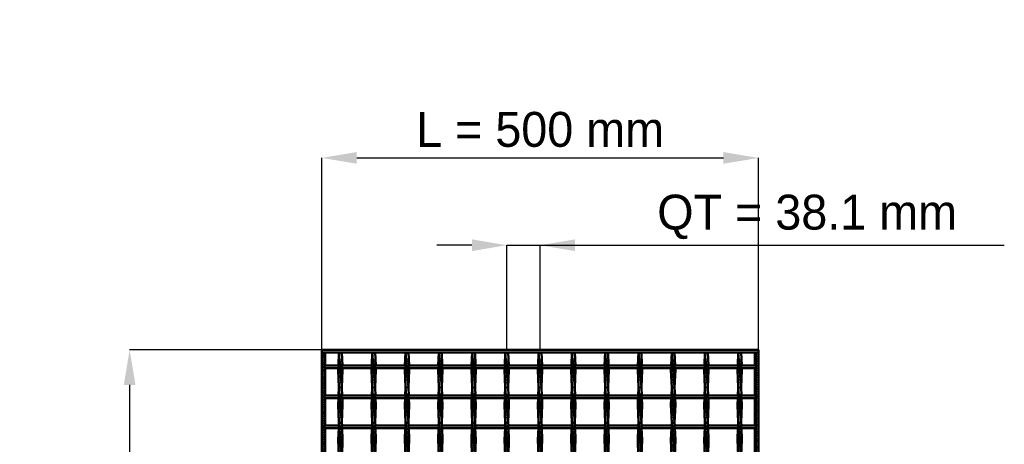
# Model space of a CAD drawing. Header units: millimetres. Extents: x -596 to 532, y -500 to 878.
# Tile 13 of 13: x -596 to 532, y 392 to 878. Entities that reach past the tile are written whole.
import ezdxf

# ---------------------------------------------------------------- set-up
doc = ezdxf.new("R2010")
doc.units = ezdxf.units.MM
doc.linetypes.add('Center', pattern=[1.5, 0.45, -0.5, 0.05, -0.5])
doc.linetypes.add('Dashed', pattern=[2, 1, -1])
for name, color, linetype, lineweight in [('2d ConnectionPoints', 7, 'Continuous', 50), ('AM_0', 7, 'Continuous', 50), ('AM_5', 3, 'Continuous', 25), ('AM_7', 7, 'Center', 25), ('AM_9', 6, 'Dashed', 25)]:
    doc.layers.add(name, color=color, linetype=linetype, lineweight=lineweight)
doc.dimstyles.new('ISO-25', dxfattribs={"dimtxt": 2.5, "dimasz": 2.5, "dimexe": 1.25, "dimexo": 0.625, "dimtad": 1, "dimtxsty": 'Standard', "dimcen": 2.5, "dimadec": 0, "dimazin": 0, "dimtfac": 1, "dimtmove": 0, "dimatfit": 3, "dimfxl": 1, "dimarcsym": 0})

# ---------------------------------------------------------------- blocks, each defined once
blk = doc.blocks.new('1_rku9jajda01awu4bl5ncqluds________0_in_LSSP3303438311500100035010_4')
at = {"layer": 'AM_0'}
for p, q in [((246.05, 497), (246.05, 482.12)), ((247, 497), (247, -497)), ((247, 497), (250, 497)), ((250, 497), (250, -497)), ((246.05, 479.12), (246.05, 447.79)), ((246.05, 444.79), (246.05, 413.46)), ((246.05, 410.46), (246.05, 379.13))]:
    blk.add_line(p, q, dxfattribs=at)
at = {"layer": 'AM_9'}
for p, q in [((248.55, 497), (248.55, -497)), ((248.99, 497), (248.99, -497)), ((246.05, 482.12), (246.05, 479.12)), ((246.05, 447.79), (246.05, 444.79)), ((246.05, 413.46), (246.05, 410.46))]:
    blk.add_line(p, q, dxfattribs=at)
blk = doc.blocks.new('3_xyy3jflq6miiaa034c12ymifg________0_in_LSSP3303438311500100035010_4')
at = {"layer": 'AM_0'}
for p, q in [((-230.3, 497), (-230.9, 482.1)), ((-230.3, 497), (-226.9, 457)), ((-226.9, 497), (-230.3, 497)), ((-226.9, 497), (-226.3, 482.1)), ((-231, 479.1), (-231.1, 477)), ((-231.1, 477), (-230.3, 457)), ((-226.1, 477), (-231.1, 477)), ((-226.1, 477), (-226.9, 457)), ((-226.2, 479.1), (-226.1, 477)), ((-230.3, 457), (-230.7, 447.8)), ((-226.9, 457), (-230.3, 457)), ((-230.3, 457), (-226.9, 417)), ((-226.9, 457), (-226.5, 447.8)), ((-230.8, 444.8), (-231.1, 437)), ((-226.4, 444.8), (-226.1, 437)), ((-231.1, 437), (-230.3, 417)), ((-226.1, 437), (-231.1, 437)), ((-226.1, 437), (-226.9, 417)), ((-230.6, 410.5), (-231.1, 397)), ((-230.3, 417), (-230.5, 413.5)), ((-226.9, 417), (-230.3, 417)), ((-230.3, 417), (-226.9, 377)), ((-226.9, 417), (-226.7, 413.5)), ((-226.6, 410.5), (-226.1, 397)), ((-231.1, 397), (-230.4, 379.1)), ((-226.1, 397), (-231.1, 397)), ((-226.1, 397), (-226.8, 379.1))]:
    blk.add_line(p, q, dxfattribs=at)
at = {"layer": 'AM_9'}
for p, q in [((-226.9, 497), (-230.3, 457)), ((-230.9, 482.1), (-231, 479.1)), ((-226.3, 482.1), (-226.2, 479.1)), ((-226.9, 457), (-230.3, 417)), ((-230.7, 447.8), (-230.8, 444.8)), ((-226.5, 447.8), (-226.4, 444.8)), ((-230.5, 413.5), (-230.6, 410.5)), ((-226.9, 417), (-230.3, 377)), ((-226.7, 413.5), (-226.6, 410.5))]:
    blk.add_line(p, q, dxfattribs=at)
blk = doc.blocks.new('4_1661hr9ewg0ga4vk3tsyl3l0h________0_in_LSSP3303438311500100035010_4')
at = {"layer": 'AM_0'}
for p, q in [((-192.2, 497), (-192.8, 482.1)), ((-192.2, 497), (-188.8, 457)), ((-188.8, 497), (-192.2, 497)), ((-188.8, 497), (-188.2, 482.1)), ((-192.9, 479.1), (-193, 477)), ((-188, 477), (-193, 477)), ((-193, 477), (-192.2, 457)), ((-188, 477), (-188.8, 457)), ((-188.1, 479.1), (-188, 477)), ((-192.2, 457), (-192.6, 447.8)), ((-188.8, 457), (-192.2, 457)), ((-192.2, 457), (-188.8, 417)), ((-188.8, 457), (-188.4, 447.8)), ((-192.7, 444.8), (-193, 437)), ((-188.3, 444.8), (-188, 437)), ((-193, 437), (-192.2, 417)), ((-188, 437), (-193, 437)), ((-188, 437), (-188.8, 417)), ((-192.5, 410.5), (-193, 397)), ((-192.2, 417), (-192.4, 413.5)), ((-188.8, 417), (-192.2, 417)), ((-192.2, 417), (-188.8, 377)), ((-188.8, 417), (-188.6, 413.5)), ((-188.5, 410.5), (-188, 397)), ((-188, 397), (-193, 397)), ((-193, 397), (-192.3, 379.1)), ((-188, 397), (-188.7, 379.1))]:
    blk.add_line(p, q, dxfattribs=at)
at = {"layer": 'AM_9'}
for p, q in [((-188.8, 497), (-192.2, 457)), ((-192.8, 482.1), (-192.9, 479.1)), ((-188.2, 482.1), (-188.1, 479.1)), ((-188.8, 457), (-192.2, 417)), ((-192.6, 447.8), (-192.7, 444.8)), ((-188.4, 447.8), (-188.3, 444.8)), ((-192.4, 413.5), (-192.5, 410.5)), ((-188.8, 417), (-192.2, 377)), ((-188.6, 413.5), (-188.5, 410.5))]:
    blk.add_line(p, q, dxfattribs=at)
blk = doc.blocks.new('5_0cibmntq4c68iwosoj2xn27if________0_in_LSSP3303438311500100035010_4')
at = {"layer": 'AM_0'}
for p, q in [((-154.1, 497), (-154.7, 482.1)), ((-154.1, 497), (-150.7, 457)), ((-150.7, 497), (-154.1, 497)), ((-150.7, 497), (-150.1, 482.1)), ((-154.8, 479.1), (-154.9, 477)), ((-154.9, 477), (-154.1, 457)), ((-149.9, 477), (-154.9, 477)), ((-149.9, 477), (-150.7, 457)), ((-150, 479.1), (-149.9, 477)), ((-154.1, 457), (-154.5, 447.8)), ((-150.7, 457), (-154.1, 457)), ((-154.1, 457), (-150.7, 417)), ((-150.7, 457), (-150.3, 447.8)), ((-154.6, 444.8), (-154.9, 437)), ((-150.2, 444.8), (-149.9, 437)), ((-154.9, 437), (-154.1, 417)), ((-149.9, 437), (-154.9, 437)), ((-149.9, 437), (-150.7, 417)), ((-154.4, 410.5), (-154.9, 397)), ((-154.1, 417), (-154.3, 413.5)), ((-150.7, 417), (-154.1, 417)), ((-154.1, 417), (-150.7, 377)), ((-150.7, 417), (-150.5, 413.5)), ((-150.4, 410.5), (-149.9, 397)), ((-154.9, 397), (-154.2, 379.1)), ((-149.9, 397), (-154.9, 397)), ((-149.9, 397), (-150.6, 379.1))]:
    blk.add_line(p, q, dxfattribs=at)
at = {"layer": 'AM_9'}
for p, q in [((-150.7, 497), (-154.1, 457)), ((-154.7, 482.1), (-154.8, 479.1)), ((-150.1, 482.1), (-150, 479.1)), ((-150.7, 457), (-154.1, 417)), ((-154.5, 447.8), (-154.6, 444.8)), ((-150.3, 447.8), (-150.2, 444.8)), ((-154.3, 413.5), (-154.4, 410.5)), ((-150.7, 417), (-154.1, 377)), ((-150.5, 413.5), (-150.4, 410.5))]:
    blk.add_line(p, q, dxfattribs=at)
blk = doc.blocks.new('6_iyns7gvjw73vxzj1i5nn2jorg________0_in_LSSP3303438311500100035010_4')
at = {"layer": 'AM_0'}
for p, q in [((-116, 497), (-116.6, 482.1)), ((-116, 497), (-112.6, 457)), ((-112.6, 497), (-116, 497)), ((-112.6, 497), (-112, 482.1)), ((-116.7, 479.1), (-116.8, 477)), ((-111.8, 477), (-116.8, 477)), ((-116.8, 477), (-116, 457)), ((-111.8, 477), (-112.6, 457)), ((-111.9, 479.1), (-111.8, 477)), ((-116, 457), (-116.4, 447.8)), ((-112.6, 457), (-116, 457)), ((-116, 457), (-112.6, 417)), ((-112.6, 457), (-112.2, 447.8)), ((-116.5, 444.8), (-116.8, 437)), ((-112.1, 444.8), (-111.8, 437)), ((-116.8, 437), (-116, 417)), ((-111.8, 437), (-116.8, 437)), ((-111.8, 437), (-112.6, 417)), ((-116.3, 410.5), (-116.8, 397)), ((-116, 417), (-116.2, 413.5)), ((-116, 417), (-112.6, 377)), ((-112.6, 417), (-116, 417)), ((-112.6, 417), (-112.4, 413.5)), ((-112.3, 410.5), (-111.8, 397)), ((-111.8, 397), (-116.8, 397)), ((-116.8, 397), (-116.1, 379.1)), ((-111.8, 397), (-112.5, 379.1))]:
    blk.add_line(p, q, dxfattribs=at)
at = {"layer": 'AM_9'}
for p, q in [((-112.6, 497), (-116, 457)), ((-116.6, 482.1), (-116.7, 479.1)), ((-112, 482.1), (-111.9, 479.1)), ((-112.6, 457), (-116, 417)), ((-116.4, 447.8), (-116.5, 444.8)), ((-112.2, 447.8), (-112.1, 444.8)), ((-116.2, 413.5), (-116.3, 410.5)), ((-112.6, 417), (-116, 377)), ((-112.4, 413.5), (-112.3, 410.5))]:
    blk.add_line(p, q, dxfattribs=at)
blk = doc.blocks.new('7_mzc53219c88w133j5kdzzw0uk________0_in_LSSP3303438311500100035010_4')
at = {"layer": 'AM_0'}
for p, q in [((-77.9, 497), (-78.5, 482.1)), ((-77.9, 497), (-74.5, 457)), ((-74.5, 497), (-77.9, 497)), ((-74.5, 497), (-73.9, 482.1)), ((-78.6, 479.1), (-78.7, 477)), ((-73.7, 477), (-78.7, 477)), ((-78.7, 477), (-77.9, 457)), ((-73.7, 477), (-74.5, 457)), ((-73.8, 479.1), (-73.7, 477)), ((-77.9, 457), (-78.3, 447.8)), ((-77.9, 457), (-74.5, 417)), ((-74.5, 457), (-77.9, 457)), ((-74.5, 457), (-74.1, 447.8)), ((-78.4, 444.8), (-78.7, 437)), ((-74, 444.8), (-73.7, 437)), ((-73.7, 437), (-78.7, 437)), ((-78.7, 437), (-77.9, 417)), ((-73.7, 437), (-74.5, 417)), ((-78.2, 410.5), (-78.7, 397)), ((-77.9, 417), (-78.1, 413.5)), ((-77.9, 417), (-74.5, 377)), ((-74.5, 417), (-77.9, 417)), ((-74.5, 417), (-74.3, 413.5)), ((-74.2, 410.5), (-73.7, 397)), ((-73.7, 397), (-78.7, 397)), ((-78.7, 397), (-78, 379.1)), ((-73.7, 397), (-74.4, 379.1))]:
    blk.add_line(p, q, dxfattribs=at)
at = {"layer": 'AM_9'}
for p, q in [((-74.5, 497), (-77.9, 457)), ((-78.5, 482.1), (-78.6, 479.1)), ((-73.9, 482.1), (-73.8, 479.1)), ((-74.5, 457), (-77.9, 417)), ((-78.3, 447.8), (-78.4, 444.8)), ((-74.1, 447.8), (-74, 444.8)), ((-78.1, 413.5), (-78.2, 410.5)), ((-74.5, 417), (-77.9, 377)), ((-74.3, 413.5), (-74.2, 410.5))]:
    blk.add_line(p, q, dxfattribs=at)
blk = doc.blocks.new('8_vidrcl0ym3gvcqzkxwjl94twf________0_in_LSSP3303438311500100035010_4')
at = {"layer": 'AM_0'}
for p, q in [((-39.8, 497), (-40.4, 482.1)), ((-39.8, 497), (-36.4, 457)), ((-36.4, 497), (-39.8, 497)), ((-36.4, 497), (-35.8, 482.1)), ((-40.5, 479.1), (-40.6, 477)), ((-35.6, 477), (-40.6, 477)), ((-40.6, 477), (-39.8, 457)), ((-35.6, 477), (-36.4, 457)), ((-35.7, 479.1), (-35.6, 477)), ((-39.8, 457), (-40.2, 447.8)), ((-36.4, 457), (-39.8, 457)), ((-39.8, 457), (-36.4, 417)), ((-36.4, 457), (-36, 447.8)), ((-40.3, 444.8), (-40.6, 437)), ((-35.9, 444.8), (-35.6, 437)), ((-35.6, 437), (-40.6, 437)), ((-40.6, 437), (-39.8, 417)), ((-35.6, 437), (-36.4, 417)), ((-40.1, 410.5), (-40.6, 397)), ((-39.8, 417), (-40, 413.5)), ((-36.4, 417), (-39.8, 417)), ((-39.8, 417), (-36.4, 377)), ((-36.4, 417), (-36.2, 413.5)), ((-36.1, 410.5), (-35.6, 397)), ((-40.6, 397), (-39.9, 379.1)), ((-35.6, 397), (-40.6, 397)), ((-35.6, 397), (-36.3, 379.1))]:
    blk.add_line(p, q, dxfattribs=at)
at = {"layer": 'AM_9'}
for p, q in [((-36.4, 497), (-39.8, 457)), ((-40.4, 482.1), (-40.5, 479.1)), ((-35.8, 482.1), (-35.7, 479.1)), ((-36.4, 457), (-39.8, 417)), ((-40.2, 447.8), (-40.3, 444.8)), ((-36, 447.8), (-35.9, 444.8)), ((-40, 413.5), (-40.1, 410.5)), ((-36.4, 417), (-39.8, 377)), ((-36.2, 413.5), (-36.1, 410.5))]:
    blk.add_line(p, q, dxfattribs=at)
blk = doc.blocks.new('9_wff57erckuzy7581xlf9p3rzl________0_in_LSSP3303438311500100035010_4')
at = {"layer": 'AM_0'}
for p, q in [((-1.7, 497), (-2.3, 482.1)), ((-1.7, 497), (1.7, 457)), ((1.7, 497), (-1.7, 497)), ((1.7, 497), (2.3, 482.1)), ((-2.4, 479.1), (-2.5, 477)), ((-2.5, 477), (-1.7, 457)), ((2.5, 477), (-2.5, 477)), ((2.5, 477), (1.7, 457)), ((2.4, 479.1), (2.5, 477)), ((-1.7, 457), (-2.1, 447.8)), ((-1.7, 457), (1.7, 417)), ((1.7, 457), (-1.7, 457)), ((1.7, 457), (2.1, 447.8)), ((-2.2, 444.8), (-2.5, 437)), ((2.2, 444.8), (2.5, 437)), ((-2.5, 437), (-1.7, 417)), ((2.5, 437), (-2.5, 437)), ((2.5, 437), (1.7, 417)), ((-2, 410.5), (-2.5, 397)), ((-1.7, 417), (-1.9, 413.5)), ((1.7, 417), (-1.7, 417)), ((-1.7, 417), (1.7, 377)), ((1.7, 417), (1.9, 413.5)), ((2, 410.5), (2.5, 397)), ((-2.5, 397), (-1.8, 379.1)), ((2.5, 397), (-2.5, 397)), ((2.5, 397), (1.8, 379.1))]:
    blk.add_line(p, q, dxfattribs=at)
at = {"layer": 'AM_9'}
for p, q in [((1.7, 497), (-1.7, 457)), ((-2.3, 482.1), (-2.4, 479.1)), ((2.3, 482.1), (2.4, 479.1)), ((1.7, 457), (-1.7, 417)), ((-2.1, 447.8), (-2.2, 444.8)), ((2.1, 447.8), (2.2, 444.8)), ((-1.9, 413.5), (-2, 410.5)), ((1.7, 417), (-1.7, 377)), ((1.9, 413.5), (2, 410.5))]:
    blk.add_line(p, q, dxfattribs=at)
blk = doc.blocks.new('10_ap6flskvvj0t0og5j0jcpxuib________0_in_LSSP3303438311500100035010_4')
at = {"layer": 'AM_0'}
for p, q in [((36.4, 497), (35.8, 482.1)), ((36.4, 497), (39.8, 457)), ((39.8, 497), (36.4, 497)), ((39.8, 497), (40.4, 482.1)), ((35.7, 479.1), (35.6, 477)), ((40.6, 477), (35.6, 477)), ((35.6, 477), (36.4, 457)), ((40.6, 477), (39.8, 457)), ((40.5, 479.1), (40.6, 477)), ((36.4, 457), (36, 447.8)), ((39.8, 457), (36.4, 457)), ((36.4, 457), (39.8, 417)), ((39.8, 457), (40.2, 447.8)), ((35.9, 444.8), (35.6, 437)), ((40.3, 444.8), (40.6, 437)), ((35.6, 437), (36.4, 417)), ((40.6, 437), (35.6, 437)), ((40.6, 437), (39.8, 417)), ((36.1, 410.5), (35.6, 397)), ((36.4, 417), (36.2, 413.5)), ((39.8, 417), (36.4, 417)), ((36.4, 417), (39.8, 377)), ((39.8, 417), (40, 413.5)), ((40.1, 410.5), (40.6, 397)), ((40.6, 397), (35.6, 397)), ((35.6, 397), (36.3, 379.1)), ((40.6, 397), (39.9, 379.1))]:
    blk.add_line(p, q, dxfattribs=at)
at = {"layer": 'AM_9'}
for p, q in [((39.8, 497), (36.4, 457)), ((35.8, 482.1), (35.7, 479.1)), ((40.4, 482.1), (40.5, 479.1)), ((39.8, 457), (36.4, 417)), ((36, 447.8), (35.9, 444.8)), ((40.2, 447.8), (40.3, 444.8)), ((36.2, 413.5), (36.1, 410.5)), ((39.8, 417), (36.4, 377)), ((40, 413.5), (40.1, 410.5))]:
    blk.add_line(p, q, dxfattribs=at)
blk = doc.blocks.new('11_o1xvlnd2t88blt66kkxf1m0ql________0_in_LSSP3303438311500100035010_4')
at = {"layer": 'AM_0'}
for p, q in [((74.5, 497), (73.9, 482.1)), ((74.5, 497), (77.9, 457)), ((77.9, 497), (74.5, 497)), ((77.9, 497), (78.5, 482.1)), ((73.8, 479.1), (73.7, 477)), ((73.7, 477), (74.5, 457)), ((78.7, 477), (73.7, 477)), ((78.7, 477), (77.9, 457)), ((78.6, 479.1), (78.7, 477)), ((74.5, 457), (74.1, 447.8)), ((74.5, 457), (77.9, 417)), ((77.9, 457), (74.5, 457)), ((77.9, 457), (78.3, 447.8)), ((74, 444.8), (73.7, 437)), ((78.4, 444.8), (78.7, 437)), ((73.7, 437), (74.5, 417)), ((78.7, 437), (73.7, 437)), ((78.7, 437), (77.9, 417)), ((74.2, 410.5), (73.7, 397)), ((74.5, 417), (74.3, 413.5)), ((74.5, 417), (77.9, 377)), ((77.9, 417), (74.5, 417)), ((77.9, 417), (78.1, 413.5)), ((78.2, 410.5), (78.7, 397)), ((78.7, 397), (73.7, 397)), ((73.7, 397), (74.4, 379.1)), ((78.7, 397), (78, 379.1))]:
    blk.add_line(p, q, dxfattribs=at)
at = {"layer": 'AM_9'}
for p, q in [((77.9, 497), (74.5, 457)), ((73.9, 482.1), (73.8, 479.1)), ((78.5, 482.1), (78.6, 479.1)), ((77.9, 457), (74.5, 417)), ((74.1, 447.8), (74, 444.8)), ((78.3, 447.8), (78.4, 444.8)), ((74.3, 413.5), (74.2, 410.5)), ((77.9, 417), (74.5, 377)), ((78.1, 413.5), (78.2, 410.5))]:
    blk.add_line(p, q, dxfattribs=at)
blk = doc.blocks.new('12_9c11lsioedg9nq2nfkcapypoa________0_in_LSSP3303438311500100035010_4')
at = {"layer": 'AM_0'}
for p, q in [((112.6, 497), (112, 482.1)), ((112.6, 497), (116, 457)), ((116, 497), (112.6, 497)), ((116, 497), (116.6, 482.1)), ((111.9, 479.1), (111.8, 477)), ((116.8, 477), (111.8, 477)), ((111.8, 477), (112.6, 457)), ((116.8, 477), (116, 457)), ((116.7, 479.1), (116.8, 477)), ((112.6, 457), (112.2, 447.8)), ((112.6, 457), (116, 417)), ((116, 457), (112.6, 457)), ((116, 457), (116.4, 447.8)), ((112.1, 444.8), (111.8, 437)), ((116.5, 444.8), (116.8, 437)), ((111.8, 437), (112.6, 417)), ((116.8, 437), (111.8, 437)), ((116.8, 437), (116, 417)), ((112.3, 410.5), (111.8, 397)), ((112.6, 417), (112.4, 413.5)), ((116, 417), (112.6, 417)), ((112.6, 417), (116, 377)), ((116, 417), (116.2, 413.5)), ((116.3, 410.5), (116.8, 397)), ((111.8, 397), (112.5, 379.1)), ((116.8, 397), (111.8, 397)), ((116.8, 397), (116.1, 379.1))]:
    blk.add_line(p, q, dxfattribs=at)
at = {"layer": 'AM_9'}
for p, q in [((116, 497), (112.6, 457)), ((112, 482.1), (111.9, 479.1)), ((116.6, 482.1), (116.7, 479.1)), ((116, 457), (112.6, 417)), ((112.2, 447.8), (112.1, 444.8)), ((116.4, 447.8), (116.5, 444.8)), ((112.4, 413.5), (112.3, 410.5)), ((116, 417), (112.6, 377)), ((116.2, 413.5), (116.3, 410.5))]:
    blk.add_line(p, q, dxfattribs=at)
blk = doc.blocks.new('13_r1n5jliuyg5g4pa279jkggmte________0_in_LSSP3303438311500100035010_4')
at = {"layer": 'AM_0'}
for p, q in [((150.7, 497), (150.1, 482.1)), ((150.7, 497), (154.1, 457)), ((154.1, 497), (150.7, 497)), ((154.1, 497), (154.7, 482.1)), ((150, 479.1), (149.9, 477)), ((154.9, 477), (149.9, 477)), ((149.9, 477), (150.7, 457)), ((154.9, 477), (154.1, 457)), ((154.8, 479.1), (154.9, 477)), ((150.7, 457), (150.3, 447.8)), ((154.1, 457), (150.7, 457)), ((150.7, 457), (154.1, 417)), ((154.1, 457), (154.5, 447.8)), ((150.2, 444.8), (149.9, 437)), ((154.6, 444.8), (154.9, 437)), ((149.9, 437), (150.7, 417)), ((154.9, 437), (149.9, 437)), ((154.9, 437), (154.1, 417)), ((150.4, 410.5), (149.9, 397)), ((150.7, 417), (150.5, 413.5)), ((150.7, 417), (154.1, 377)), ((154.1, 417), (150.7, 417)), ((154.1, 417), (154.3, 413.5)), ((154.4, 410.5), (154.9, 397)), ((154.9, 397), (149.9, 397)), ((149.9, 397), (150.6, 379.1)), ((154.9, 397), (154.2, 379.1))]:
    blk.add_line(p, q, dxfattribs=at)
at = {"layer": 'AM_9'}
for p, q in [((154.1, 497), (150.7, 457)), ((150.1, 482.1), (150, 479.1)), ((154.7, 482.1), (154.8, 479.1)), ((154.1, 457), (150.7, 417)), ((150.3, 447.8), (150.2, 444.8)), ((154.5, 447.8), (154.6, 444.8)), ((150.5, 413.5), (150.4, 410.5)), ((154.1, 417), (150.7, 377)), ((154.3, 413.5), (154.4, 410.5))]:
    blk.add_line(p, q, dxfattribs=at)
blk = doc.blocks.new('14_zvcesnk15grnjhsjtyon3ivfj________0_in_LSSP3303438311500100035010_4')
at = {"layer": 'AM_0'}
for p, q in [((188.8, 497), (188.2, 482.1)), ((188.8, 497), (192.2, 457)), ((192.2, 497), (188.8, 497)), ((192.2, 497), (192.8, 482.1)), ((188.1, 479.1), (188, 477)), ((193, 477), (188, 477)), ((188, 477), (188.8, 457)), ((193, 477), (192.2, 457)), ((192.9, 479.1), (193, 477)), ((188.8, 457), (188.4, 447.8)), ((188.8, 457), (192.2, 417)), ((192.2, 457), (188.8, 457)), ((192.2, 457), (192.6, 447.8)), ((188.3, 444.8), (188, 437)), ((192.7, 444.8), (193, 437)), ((188, 437), (188.8, 417)), ((193, 437), (188, 437)), ((193, 437), (192.2, 417)), ((188.5, 410.5), (188, 397)), ((188.8, 417), (188.6, 413.5)), ((192.2, 417), (188.8, 417)), ((188.8, 417), (192.2, 377)), ((192.2, 417), (192.4, 413.5)), ((192.5, 410.5), (193, 397)), ((188, 397), (188.7, 379.1)), ((193, 397), (188, 397)), ((193, 397), (192.3, 379.1))]:
    blk.add_line(p, q, dxfattribs=at)
at = {"layer": 'AM_9'}
for p, q in [((192.2, 497), (188.8, 457)), ((188.2, 482.1), (188.1, 479.1)), ((192.8, 482.1), (192.9, 479.1)), ((192.2, 457), (188.8, 417)), ((188.4, 447.8), (188.3, 444.8)), ((192.6, 447.8), (192.7, 444.8)), ((188.6, 413.5), (188.5, 410.5)), ((192.2, 417), (188.8, 377)), ((192.4, 413.5), (192.5, 410.5))]:
    blk.add_line(p, q, dxfattribs=at)
blk = doc.blocks.new('15_fuchqds9ut5rxb8nxolcuebsj________0_in_LSSP3303438311500100035010_4')
at = {"layer": 'AM_0'}
for p, q in [((226.9, 497), (226.3, 482.1)), ((226.9, 497), (230.3, 457)), ((230.3, 497), (226.9, 497)), ((230.3, 497), (230.9, 482.1)), ((226.2, 479.1), (226.1, 477)), ((231.1, 477), (226.1, 477)), ((226.1, 477), (226.9, 457)), ((231.1, 477), (230.3, 457)), ((231, 479.1), (231.1, 477)), ((226.9, 457), (226.5, 447.8)), ((226.9, 457), (230.3, 417)), ((230.3, 457), (226.9, 457)), ((230.3, 457), (230.7, 447.8)), ((226.4, 444.8), (226.1, 437)), ((230.8, 444.8), (231.1, 437)), ((226.1, 437), (226.9, 417)), ((231.1, 437), (226.1, 437)), ((231.1, 437), (230.3, 417)), ((226.6, 410.5), (226.1, 397)), ((226.9, 417), (226.7, 413.5)), ((230.3, 417), (226.9, 417)), ((226.9, 417), (230.3, 377)), ((230.3, 417), (230.5, 413.5)), ((230.6, 410.5), (231.1, 397)), ((226.1, 397), (226.8, 379.1)), ((231.1, 397), (226.1, 397)), ((231.1, 397), (230.4, 379.1))]:
    blk.add_line(p, q, dxfattribs=at)
at = {"layer": 'AM_9'}
for p, q in [((230.3, 497), (226.9, 457)), ((226.3, 482.1), (226.2, 479.1)), ((230.9, 482.1), (231, 479.1)), ((230.3, 457), (226.9, 417)), ((226.5, 447.8), (226.4, 444.8)), ((230.7, 447.8), (230.8, 444.8)), ((226.7, 413.5), (226.6, 410.5)), ((230.3, 417), (226.9, 377)), ((230.5, 413.5), (230.6, 410.5))]:
    blk.add_line(p, q, dxfattribs=at)
blk = doc.blocks.new('16_oeidsky2eldq1f0s76nqohsjq________0_in_LSSP3303438311500100035010_4')
at = {"layer": 'AM_0'}
for p, q in [((-250, 497), (-250, 500)), ((-250, 500), (250, 500)), ((-250, 497), (250, 497)), ((250, 497), (250, 500))]:
    blk.add_line(p, q, dxfattribs=at)
blk = doc.blocks.new('43_yz7un35ccgort0gpk1ot2rfqb________0_in_LSSP3303438311500100035010_4')
at = {"layer": 'AM_0'}
for p, q in [((-247, 413.5), (-247, 410.5)), ((-230.3, 413.5), (-247, 413.5)), ((-230.3, 410.5), (-247, 410.5)), ((-230.3, 413.5), (-230.3, 410.5)), ((-192.2, 413.5), (-226.9, 413.5)), ((-226.9, 410.5), (-226.9, 413.5)), ((-192.2, 410.5), (-226.9, 410.5)), ((-192.2, 413.5), (-192.2, 410.5)), ((-188.8, 410.5), (-188.8, 413.5)), ((-154.1, 413.5), (-188.8, 413.5)), ((-154.1, 410.5), (-188.8, 410.5)), ((-154.1, 413.5), (-154.1, 410.5)), ((-150.7, 410.5), (-150.7, 413.5)), ((-116, 413.5), (-150.7, 413.5)), ((-116, 410.5), (-150.7, 410.5)), ((-116, 413.5), (-116, 410.5)), ((-112.6, 410.5), (-112.6, 413.5)), ((-77.9, 413.5), (-112.6, 413.5)), ((-77.9, 410.5), (-112.6, 410.5)), ((-77.9, 413.5), (-77.9, 410.5)), ((-39.8, 413.5), (-74.5, 413.5)), ((-74.5, 410.5), (-74.5, 413.5)), ((-39.8, 410.5), (-74.5, 410.5)), ((-39.8, 413.5), (-39.8, 410.5)), ((-1.7, 413.5), (-36.4, 413.5)), ((-36.4, 410.5), (-36.4, 413.5)), ((-1.7, 410.5), (-36.4, 410.5)), ((-1.7, 413.5), (-1.7, 410.5)), ((36.4, 413.5), (1.7, 413.5)), ((1.7, 410.5), (1.7, 413.5)), ((36.4, 410.5), (1.7, 410.5)), ((36.4, 413.5), (36.4, 410.5)), ((39.8, 410.5), (39.8, 413.5)), ((74.5, 413.5), (39.8, 413.5)), ((74.5, 410.5), (39.8, 410.5)), ((74.5, 413.5), (74.5, 410.5)), ((77.9, 410.5), (77.9, 413.5)), ((112.6, 413.5), (77.9, 413.5)), ((112.6, 410.5), (77.9, 410.5)), ((112.6, 413.5), (112.6, 410.5)), ((150.7, 413.5), (116, 413.5)), ((116, 410.5), (116, 413.5)), ((150.7, 410.5), (116, 410.5)), ((150.7, 413.5), (150.7, 410.5)), ((154.1, 410.5), (154.1, 413.5)), ((188.8, 413.5), (154.1, 413.5)), ((188.8, 410.5), (154.1, 410.5)), ((188.8, 413.5), (188.8, 410.5)), ((226.9, 413.5), (192.2, 413.5)), ((192.2, 410.5), (192.2, 413.5)), ((226.9, 410.5), (192.2, 410.5)), ((226.9, 413.5), (226.9, 410.5)), ((230.3, 410.5), (230.3, 413.5)), ((247, 413.5), (230.3, 413.5)), ((247, 410.5), (230.3, 410.5)), ((247, 413.5), (247, 410.5))]:
    blk.add_line(p, q, dxfattribs=at)
at = {"layer": 'AM_7'}
for p, q in [((-228.6, 415.3), (-228.6, 408.7)), ((-190.5, 415.3), (-190.5, 408.7)), ((-152.4, 415.3), (-152.4, 408.7)), ((-114.3, 415.3), (-114.3, 408.7)), ((-76.2, 415.3), (-76.2, 408.7)), ((-38.1, 415.3), (-38.1, 408.7)), ((0, 415.3), (0, 408.7)), ((38.1, 415.3), (38.1, 408.7)), ((76.2, 415.3), (76.2, 408.7)), ((114.3, 415.3), (114.3, 408.7)), ((152.4, 415.3), (152.4, 408.7)), ((190.5, 415.3), (190.5, 408.7)), ((228.6, 415.3), (228.6, 408.7))]:
    blk.add_line(p, q, dxfattribs=at)
at = {"layer": 'AM_9'}
for p, q in [((-231.1, 413.5), (-231.1, 410.5)), ((-226.9, 413.5), (-230.3, 413.5)), ((-230.3, 410.5), (-226.9, 410.5)), ((-226.2, 410.5), (-226.2, 413.5)), ((-192.9, 413.5), (-192.9, 410.5)), ((-188.8, 413.5), (-192.2, 413.5)), ((-192.2, 410.5), (-188.8, 410.5)), ((-188.1, 410.5), (-188.1, 413.5)), ((-154.8, 413.5), (-154.8, 410.5)), ((-150.7, 413.5), (-154.1, 413.5)), ((-154.1, 410.5), (-150.7, 410.5)), ((-149.9, 410.5), (-149.9, 413.5)), ((-116.8, 413.5), (-116.8, 410.5)), ((-112.6, 413.5), (-116, 413.5)), ((-116, 410.5), (-112.6, 410.5)), ((-111.8, 410.5), (-111.8, 413.5)), ((-78.7, 413.5), (-78.7, 410.5)), ((-74.5, 413.5), (-77.9, 413.5)), ((-77.9, 410.5), (-74.5, 410.5)), ((-73.8, 410.5), (-73.8, 413.5)), ((-40.6, 413.5), (-40.6, 410.5)), ((-36.4, 413.5), (-39.8, 413.5)), ((-39.8, 410.5), (-36.4, 410.5)), ((-35.7, 410.5), (-35.7, 413.5)), ((-2.5, 413.5), (-2.5, 410.5)), ((1.7, 413.5), (-1.7, 413.5)), ((-1.7, 410.5), (1.7, 410.5)), ((2.4, 410.5), (2.4, 413.5)), ((35.6, 413.5), (35.6, 410.5)), ((39.8, 413.5), (36.4, 413.5)), ((36.4, 410.5), (39.8, 410.5)), ((40.5, 410.5), (40.5, 413.5)), ((73.7, 413.5), (73.7, 410.5)), ((77.9, 413.5), (74.5, 413.5)), ((74.5, 410.5), (77.9, 410.5)), ((78.6, 410.5), (78.6, 413.5)), ((111.8, 413.5), (111.8, 410.5)), ((116, 413.5), (112.6, 413.5)), ((112.6, 410.5), (116, 410.5)), ((116.8, 410.5), (116.8, 413.5)), ((149.9, 413.5), (149.9, 410.5)), ((154.1, 413.5), (150.7, 413.5)), ((150.7, 410.5), (154.1, 410.5)), ((154.8, 410.5), (154.8, 413.5)), ((188.1, 413.5), (188.1, 410.5)), ((192.2, 413.5), (188.8, 413.5)), ((188.8, 410.5), (192.2, 410.5)), ((192.9, 410.5), (192.9, 413.5)), ((226.2, 413.5), (226.2, 410.5)), ((230.3, 413.5), (226.9, 413.5)), ((226.9, 410.5), (230.3, 410.5)), ((231.1, 410.5), (231.1, 413.5))]:
    blk.add_line(p, q, dxfattribs=at)
blk = doc.blocks.new('44_4nh2c1l8od6ua7fq7cozgheoc________0_in_LSSP3303438311500100035010_4')
at = {"layer": 'AM_0'}
for p, q in [((-247, 447.8), (-247, 444.8)), ((-230.3, 447.8), (-247, 447.8)), ((-230.3, 444.8), (-247, 444.8)), ((-230.3, 447.8), (-230.3, 444.8)), ((-192.2, 447.8), (-226.9, 447.8)), ((-226.9, 444.8), (-226.9, 447.8)), ((-192.2, 444.8), (-226.9, 444.8)), ((-192.2, 447.8), (-192.2, 444.8)), ((-188.8, 444.8), (-188.8, 447.8)), ((-154.1, 447.8), (-188.8, 447.8)), ((-154.1, 444.8), (-188.8, 444.8)), ((-154.1, 447.8), (-154.1, 444.8)), ((-116, 447.8), (-150.7, 447.8)), ((-150.7, 444.8), (-150.7, 447.8)), ((-116, 444.8), (-150.7, 444.8)), ((-116, 447.8), (-116, 444.8)), ((-112.6, 444.8), (-112.6, 447.8)), ((-77.9, 447.8), (-112.6, 447.8)), ((-77.9, 444.8), (-112.6, 444.8)), ((-77.9, 447.8), (-77.9, 444.8)), ((-39.8, 447.8), (-74.5, 447.8)), ((-74.5, 444.8), (-74.5, 447.8)), ((-39.8, 444.8), (-74.5, 444.8)), ((-39.8, 447.8), (-39.8, 444.8)), ((-1.7, 447.8), (-36.4, 447.8)), ((-36.4, 444.8), (-36.4, 447.8)), ((-1.7, 444.8), (-36.4, 444.8)), ((-1.7, 447.8), (-1.7, 444.8)), ((36.4, 447.8), (1.7, 447.8)), ((1.7, 444.8), (1.7, 447.8)), ((36.4, 444.8), (1.7, 444.8)), ((36.4, 447.8), (36.4, 444.8)), ((39.8, 444.8), (39.8, 447.8)), ((74.5, 447.8), (39.8, 447.8)), ((74.5, 444.8), (39.8, 444.8)), ((74.5, 447.8), (74.5, 444.8)), ((77.9, 444.8), (77.9, 447.8)), ((112.6, 447.8), (77.9, 447.8)), ((112.6, 444.8), (77.9, 444.8)), ((112.6, 447.8), (112.6, 444.8)), ((116, 444.8), (116, 447.8)), ((150.7, 447.8), (116, 447.8)), ((150.7, 444.8), (116, 444.8)), ((150.7, 447.8), (150.7, 444.8)), ((154.1, 444.8), (154.1, 447.8)), ((188.8, 447.8), (154.1, 447.8)), ((188.8, 444.8), (154.1, 444.8)), ((188.8, 447.8), (188.8, 444.8)), ((192.2, 444.8), (192.2, 447.8)), ((226.9, 447.8), (192.2, 447.8)), ((226.9, 444.8), (192.2, 444.8)), ((226.9, 447.8), (226.9, 444.8)), ((230.3, 444.8), (230.3, 447.8)), ((247, 447.8), (230.3, 447.8)), ((247, 444.8), (230.3, 444.8)), ((247, 447.8), (247, 444.8))]:
    blk.add_line(p, q, dxfattribs=at)
at = {"layer": 'AM_7'}
for p, q in [((-228.6, 449.6), (-228.6, 443)), ((-190.5, 449.6), (-190.5, 443)), ((-152.4, 449.6), (-152.4, 443)), ((-114.3, 449.6), (-114.3, 443)), ((-76.2, 449.6), (-76.2, 443)), ((-38.1, 449.6), (-38.1, 443)), ((0, 449.6), (0, 443)), ((38.1, 449.6), (38.1, 443)), ((76.2, 449.6), (76.2, 443)), ((114.3, 449.6), (114.3, 443)), ((152.4, 449.6), (152.4, 443)), ((190.5, 449.6), (190.5, 443)), ((228.6, 449.6), (228.6, 443))]:
    blk.add_line(p, q, dxfattribs=at)
at = {"layer": 'AM_9'}
for p, q in [((-231.1, 447.8), (-231.1, 444.8)), ((-226.9, 447.8), (-230.3, 447.8)), ((-230.3, 444.8), (-226.9, 444.8)), ((-226.2, 444.8), (-226.2, 447.8)), ((-192.9, 447.8), (-192.9, 444.8)), ((-188.8, 447.8), (-192.2, 447.8)), ((-192.2, 444.8), (-188.8, 444.8)), ((-188.1, 444.8), (-188.1, 447.8)), ((-154.8, 447.8), (-154.8, 444.8)), ((-150.7, 447.8), (-154.1, 447.8)), ((-154.1, 444.8), (-150.7, 444.8)), ((-149.9, 444.8), (-149.9, 447.8)), ((-116.8, 447.8), (-116.8, 444.8)), ((-112.6, 447.8), (-116, 447.8)), ((-116, 444.8), (-112.6, 444.8)), ((-111.8, 444.8), (-111.8, 447.8)), ((-78.7, 447.8), (-78.7, 444.8)), ((-74.5, 447.8), (-77.9, 447.8)), ((-77.9, 444.8), (-74.5, 444.8)), ((-73.8, 444.8), (-73.8, 447.8)), ((-40.6, 447.8), (-40.6, 444.8)), ((-36.4, 447.8), (-39.8, 447.8)), ((-39.8, 444.8), (-36.4, 444.8)), ((-35.7, 444.8), (-35.7, 447.8)), ((-2.5, 447.8), (-2.5, 444.8)), ((1.7, 447.8), (-1.7, 447.8)), ((-1.7, 444.8), (1.7, 444.8)), ((2.4, 444.8), (2.4, 447.8)), ((35.6, 447.8), (35.6, 444.8)), ((39.8, 447.8), (36.4, 447.8)), ((36.4, 444.8), (39.8, 444.8)), ((40.5, 444.8), (40.5, 447.8)), ((73.7, 447.8), (73.7, 444.8)), ((77.9, 447.8), (74.5, 447.8)), ((74.5, 444.8), (77.9, 444.8)), ((78.6, 444.8), (78.6, 447.8)), ((111.8, 447.8), (111.8, 444.8)), ((116, 447.8), (112.6, 447.8)), ((112.6, 444.8), (116, 444.8)), ((116.8, 444.8), (116.8, 447.8)), ((149.9, 447.8), (149.9, 444.8)), ((154.1, 447.8), (150.7, 447.8)), ((150.7, 444.8), (154.1, 444.8)), ((154.8, 444.8), (154.8, 447.8)), ((188.1, 447.8), (188.1, 444.8)), ((192.2, 447.8), (188.8, 447.8)), ((188.8, 444.8), (192.2, 444.8)), ((192.9, 444.8), (192.9, 447.8)), ((226.2, 447.8), (226.2, 444.8)), ((230.3, 447.8), (226.9, 447.8)), ((226.9, 444.8), (230.3, 444.8)), ((231.1, 444.8), (231.1, 447.8))]:
    blk.add_line(p, q, dxfattribs=at)
blk = doc.blocks.new('45_aaw9kwi8ai9y5kkyho9wxfnid________0_in_LSSP3303438311500100035010_4')
at = {"layer": 'AM_0'}
for p, q in [((-247, 482.1), (-247, 479.1)), ((-230.3, 482.1), (-247, 482.1)), ((-230.3, 479.1), (-247, 479.1)), ((-230.3, 482.1), (-230.3, 479.1)), ((-192.2, 482.1), (-226.9, 482.1)), ((-226.9, 479.1), (-226.9, 482.1)), ((-192.2, 479.1), (-226.9, 479.1)), ((-192.2, 482.1), (-192.2, 479.1)), ((-188.8, 479.1), (-188.8, 482.1)), ((-154.1, 482.1), (-188.8, 482.1)), ((-154.1, 479.1), (-188.8, 479.1)), ((-154.1, 482.1), (-154.1, 479.1)), ((-116, 482.1), (-150.7, 482.1)), ((-150.7, 479.1), (-150.7, 482.1)), ((-116, 479.1), (-150.7, 479.1)), ((-116, 482.1), (-116, 479.1)), ((-112.6, 479.1), (-112.6, 482.1)), ((-77.9, 482.1), (-112.6, 482.1)), ((-77.9, 479.1), (-112.6, 479.1)), ((-77.9, 482.1), (-77.9, 479.1)), ((-74.5, 479.1), (-74.5, 482.1)), ((-39.8, 482.1), (-74.5, 482.1)), ((-39.8, 479.1), (-74.5, 479.1)), ((-39.8, 482.1), (-39.8, 479.1)), ((-1.7, 482.1), (-36.4, 482.1)), ((-36.4, 479.1), (-36.4, 482.1)), ((-1.7, 479.1), (-36.4, 479.1)), ((-1.7, 482.1), (-1.7, 479.1)), ((36.4, 482.1), (1.7, 482.1)), ((1.7, 479.1), (1.7, 482.1)), ((36.4, 479.1), (1.7, 479.1)), ((36.4, 482.1), (36.4, 479.1)), ((39.8, 479.1), (39.8, 482.1)), ((74.5, 482.1), (39.8, 482.1)), ((74.5, 479.1), (39.8, 479.1)), ((74.5, 482.1), (74.5, 479.1)), ((77.9, 479.1), (77.9, 482.1)), ((112.6, 482.1), (77.9, 482.1)), ((112.6, 479.1), (77.9, 479.1)), ((112.6, 482.1), (112.6, 479.1)), ((116, 479.1), (116, 482.1)), ((150.7, 482.1), (116, 482.1)), ((150.7, 479.1), (116, 479.1)), ((150.7, 482.1), (150.7, 479.1)), ((154.1, 479.1), (154.1, 482.1)), ((188.8, 482.1), (154.1, 482.1)), ((188.8, 479.1), (154.1, 479.1)), ((188.8, 482.1), (188.8, 479.1)), ((192.2, 479.1), (192.2, 482.1)), ((226.9, 482.1), (192.2, 482.1)), ((226.9, 479.1), (192.2, 479.1)), ((226.9, 482.1), (226.9, 479.1)), ((230.3, 479.1), (230.3, 482.1)), ((247, 482.1), (230.3, 482.1)), ((247, 479.1), (230.3, 479.1)), ((247, 482.1), (247, 479.1))]:
    blk.add_line(p, q, dxfattribs=at)
at = {"layer": 'AM_7'}
for p, q in [((-228.6, 483.9), (-228.6, 477.3)), ((-190.5, 483.9), (-190.5, 477.3)), ((-152.4, 483.9), (-152.4, 477.3)), ((-114.3, 483.9), (-114.3, 477.3)), ((-76.2, 483.9), (-76.2, 477.3)), ((-38.1, 483.9), (-38.1, 477.3)), ((0, 483.9), (0, 477.3)), ((38.1, 483.9), (38.1, 477.3)), ((76.2, 483.9), (76.2, 477.3)), ((114.3, 483.9), (114.3, 477.3)), ((152.4, 483.9), (152.4, 477.3)), ((190.5, 483.9), (190.5, 477.3)), ((228.6, 483.9), (228.6, 477.3))]:
    blk.add_line(p, q, dxfattribs=at)
at = {"layer": 'AM_9'}
for p, q in [((-231.1, 482.1), (-231.1, 479.1)), ((-226.9, 482.1), (-230.3, 482.1)), ((-230.3, 479.1), (-226.9, 479.1)), ((-226.2, 479.1), (-226.2, 482.1)), ((-192.9, 482.1), (-192.9, 479.1)), ((-188.8, 482.1), (-192.2, 482.1)), ((-192.2, 479.1), (-188.8, 479.1)), ((-188.1, 479.1), (-188.1, 482.1)), ((-154.8, 482.1), (-154.8, 479.1)), ((-150.7, 482.1), (-154.1, 482.1)), ((-154.1, 479.1), (-150.7, 479.1)), ((-149.9, 479.1), (-149.9, 482.1)), ((-116.8, 482.1), (-116.8, 479.1)), ((-112.6, 482.1), (-116, 482.1)), ((-116, 479.1), (-112.6, 479.1)), ((-111.8, 479.1), (-111.8, 482.1)), ((-78.7, 482.1), (-78.7, 479.1)), ((-74.5, 482.1), (-77.9, 482.1)), ((-77.9, 479.1), (-74.5, 479.1)), ((-73.8, 479.1), (-73.8, 482.1)), ((-40.6, 482.1), (-40.6, 479.1)), ((-36.4, 482.1), (-39.8, 482.1)), ((-39.8, 479.1), (-36.4, 479.1)), ((-35.7, 479.1), (-35.7, 482.1)), ((-2.5, 482.1), (-2.5, 479.1)), ((1.7, 482.1), (-1.7, 482.1)), ((-1.7, 479.1), (1.7, 479.1)), ((2.4, 479.1), (2.4, 482.1)), ((35.6, 482.1), (35.6, 479.1)), ((39.8, 482.1), (36.4, 482.1)), ((36.4, 479.1), (39.8, 479.1)), ((40.5, 479.1), (40.5, 482.1)), ((73.7, 482.1), (73.7, 479.1)), ((77.9, 482.1), (74.5, 482.1)), ((74.5, 479.1), (77.9, 479.1)), ((78.6, 479.1), (78.6, 482.1)), ((111.8, 482.1), (111.8, 479.1)), ((116, 482.1), (112.6, 482.1)), ((112.6, 479.1), (116, 479.1)), ((116.8, 479.1), (116.8, 482.1)), ((149.9, 482.1), (149.9, 479.1)), ((154.1, 482.1), (150.7, 482.1)), ((150.7, 479.1), (154.1, 479.1)), ((154.8, 479.1), (154.8, 482.1)), ((188.1, 482.1), (188.1, 479.1)), ((192.2, 482.1), (188.8, 482.1)), ((188.8, 479.1), (192.2, 479.1)), ((192.9, 479.1), (192.9, 482.1)), ((226.2, 482.1), (226.2, 479.1)), ((230.3, 482.1), (226.9, 482.1)), ((226.9, 479.1), (230.3, 479.1)), ((231.1, 479.1), (231.1, 482.1))]:
    blk.add_line(p, q, dxfattribs=at)
blk = doc.blocks.new('46_eszptp9dct9r2ob2trv6x7etg________0_in_LSSP3303438311500100035010_4')
at = {"layer": 'AM_0'}
for p, q in [((-250, -497), (-250, 497)), ((-247, 497), (-250, 497)), ((-247, -497), (-247, 497)), ((-246.05, 482.12), (-246.05, 497)), ((-246.05, 447.79), (-246.05, 479.12)), ((-246.05, 413.46), (-246.05, 444.79)), ((-246.05, 379.13), (-246.05, 410.46))]:
    blk.add_line(p, q, dxfattribs=at)
at = {"layer": 'AM_9'}
for p, q in [((-248.99, -497), (-248.99, 497)), ((-248.55, -497), (-248.55, 497)), ((-246.05, 479.12), (-246.05, 482.12)), ((-246.05, 444.79), (-246.05, 447.79)), ((-246.05, 410.46), (-246.05, 413.46))]:
    blk.add_line(p, q, dxfattribs=at)
blk = doc.blocks.new('*D47')
at = {"layer": 'AM_5', "color": 0, "lineweight": -2}
for p, q in [((-250, 500), (-470, 500)), ((-470, 460), (-470, 208.9)), ((-470, -460), (-470, -208.9)), ((-250, -500), (-470, -500))]:
    blk.add_line(p, q, dxfattribs=at)
at = {"layer": 'AM_5', "color": 0}
for points in [[(-463.3, 460), (-476.7, 460), (-470, 500)], [(-476.7, -460), (-463.3, -460), (-470, -500)]]:
    blk.add_solid(points, dxfattribs=at)
at = {"layer": 'Defpoints', "color": 0}
for p in [(-250, 500), (-470, -500), (-250, -500)]:
    blk.add_point(p, dxfattribs=at)
at = {"layer": 'AM_5', "color": 0, "insert": (-470, 0), "char_height": 40, "attachment_point": 5, "rotation": 90}
blk.add_mtext('B = 1000 mm', dxfattribs=at)
blk = doc.blocks.new('*D48')
at = {"layer": 'AM_5', "color": 0, "lineweight": -2}
for p, q in [((-78.1, 620), (-118.1, 620)), ((-38.1, 500), (-38.1, 620)), ((-38.1, 620), (0, 620)), ((0, 500), (0, 620)), ((0, 620), (531.6, 620)), ((40, 620), (80, 620))]:
    blk.add_line(p, q, dxfattribs=at)
at = {"layer": 'AM_5', "color": 0}
for points in [[(-78.1, 613.3), (-78.1, 626.7), (-38.1, 620)], [(40, 626.7), (40, 613.3), (0, 620)]]:
    blk.add_solid(points, dxfattribs=at)
at = {"layer": 'Defpoints', "color": 0}
for p in [(0, 620), (-38.1, 500), (0, 500)]:
    blk.add_point(p, dxfattribs=at)
at = {"layer": 'AM_5', "color": 0, "insert": (305.8, 652.4), "char_height": 40, "attachment_point": 5}
blk.add_mtext('QT = 38.1 mm', dxfattribs=at)
blk = doc.blocks.new('*D49')
at = {"layer": 'AM_5', "color": 0, "lineweight": -2}
for p, q in [((-250, 500), (-250, 720)), ((-210, 720), (210, 720)), ((250, 500), (250, 720))]:
    blk.add_line(p, q, dxfattribs=at)
at = {"layer": 'AM_5', "color": 0}
for points in [[(-210, 726.7), (-210, 713.3), (-250, 720)], [(210, 713.3), (210, 726.7), (250, 720)]]:
    blk.add_solid(points, dxfattribs=at)
at = {"layer": 'Defpoints', "color": 0}
for p in [(250, 720), (-250, 500), (250, 500)]:
    blk.add_point(p, dxfattribs=at)
at = {"layer": 'AM_5', "color": 0, "insert": (0, 752.4), "char_height": 40, "attachment_point": 5}
blk.add_mtext('L = 500 mm', dxfattribs=at)

msp = doc.modelspace()

# ---------------------------------------------------------------- linework, layer by layer
at = {"layer": '2d ConnectionPoints'}
for p in [(-228.6, 497), (-228.6, 497), (-190.5, 497), (-190.5, 497), (-152.4, 497), (-152.4, 497), (-114.3, 497), (-114.3, 497), (-76.2, 497), (-76.2, 497), (-38.1, 497), (-38.1, 497), (0, 497), (0, 497), (38.1, 497), (38.1, 497), (76.2, 497), (76.2, 497), (114.3, 497), (114.3, 497), (152.4, 497), (152.4, 497), (190.5, 497), (190.5, 497), (228.6, 497), (228.6, 497), (-247, 480.62), (-247, 480.62), (-247, 463.455), (-247, 446.29), (-247, 446.29), (-247, 429.125), (-247, 411.96), (-247, 411.96), (-247, 394.795)]:
    msp.add_point(p, dxfattribs=at)

# ---------------------------------------------------------------- block references
for name in ['16_oeidsky2eldq1f0s76nqohsjq________0_in_LSSP3303438311500100035010_4', '46_eszptp9dct9r2ob2trv6x7etg________0_in_LSSP3303438311500100035010_4', '3_xyy3jflq6miiaa034c12ymifg________0_in_LSSP3303438311500100035010_4', '4_1661hr9ewg0ga4vk3tsyl3l0h________0_in_LSSP3303438311500100035010_4', '5_0cibmntq4c68iwosoj2xn27if________0_in_LSSP3303438311500100035010_4', '6_iyns7gvjw73vxzj1i5nn2jorg________0_in_LSSP3303438311500100035010_4', '7_mzc53219c88w133j5kdzzw0uk________0_in_LSSP3303438311500100035010_4', '8_vidrcl0ym3gvcqzkxwjl94twf________0_in_LSSP3303438311500100035010_4', '9_wff57erckuzy7581xlf9p3rzl________0_in_LSSP3303438311500100035010_4', '10_ap6flskvvj0t0og5j0jcpxuib________0_in_LSSP3303438311500100035010_4', '11_o1xvlnd2t88blt66kkxf1m0ql________0_in_LSSP3303438311500100035010_4', '12_9c11lsioedg9nq2nfkcapypoa________0_in_LSSP3303438311500100035010_4', '13_r1n5jliuyg5g4pa279jkggmte________0_in_LSSP3303438311500100035010_4', '14_zvcesnk15grnjhsjtyon3ivfj________0_in_LSSP3303438311500100035010_4', '15_fuchqds9ut5rxb8nxolcuebsj________0_in_LSSP3303438311500100035010_4', '1_rku9jajda01awu4bl5ncqluds________0_in_LSSP3303438311500100035010_4', '45_aaw9kwi8ai9y5kkyho9wxfnid________0_in_LSSP3303438311500100035010_4', '44_4nh2c1l8od6ua7fq7cozgheoc________0_in_LSSP3303438311500100035010_4', '43_yz7un35ccgort0gpk1ot2rfqb________0_in_LSSP3303438311500100035010_4']:
    msp.add_blockref(name, (0, 0))

# ---------------------------------------------------------------- dimensions: what is measured, and where the dimension line sits
at = {"layer": 'AM_5'}
for base, p1, p2, text, picture, middle in [((250, 720), (-250, 500), (250, 500), 'L = 500 mm', '*D49', (0, 720)), ((0, 620), (-38.1, 500), (0, 500), 'QT = 38.1 mm', '*D48', (305.79, 620))]:
    dim = msp.add_linear_dim(base=base, p1=p1, p2=p2, text=text, dimstyle='ISO-25', override={"dimtxt": 40, "dimasz": 40, "dimexe": 0, "dimexo": 0, "dimgap": 12}, dxfattribs=at)
    dim.commit()
    dim.dimension.update_dxf_attribs({"geometry": picture, "text_midpoint": middle, "dimtype": 160})
dim = msp.add_linear_dim(base=(-470, -500), p1=(-250, 500), p2=(-250, -500), angle=90, text='B = 1000 mm', dimstyle='ISO-25', override={"dimtxt": 40, "dimasz": 40, "dimexe": 0, "dimexo": 0, "dimgap": 12}, dxfattribs=at)
dim.commit()
dim.dimension.update_dxf_attribs({"geometry": '*D47', "text_midpoint": (-470, 0), "dimtype": 160, "text_rotation": 90})

doc.saveas('drawing.dxf')
